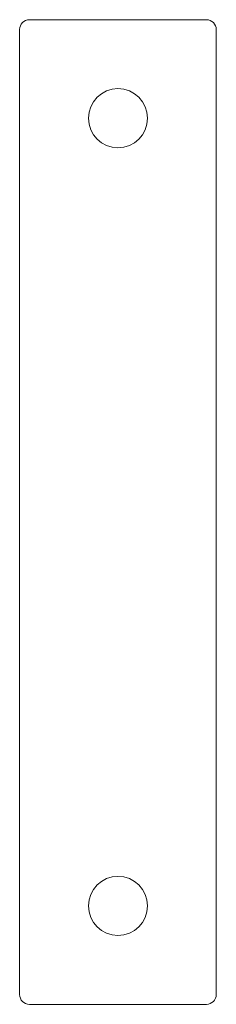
# Model space of a CAD drawing. Header units: millimetres. Extents: x 0 to 125, y 0 to 223.
import ezdxf

# ---------------------------------------------------------------- set-up
doc = ezdxf.new("R2010")
doc.units = ezdxf.units.MM

msp = doc.modelspace()

# ---------------------------------------------------------------- linework, layer by layer
at = {"color": 7, "linetype": 'Continuous', "lineweight": 15}
for p, q in [((106.02, 223.37), (124.02, 223.37)), ((105.02, 124.37), (105.02, 222.37)), ((125.02, 222.37), (125.02, 124.37)), ((124.02, 123.37), (106.02, 123.37))]:
    msp.add_line(p, q, dxfattribs=at)
for centre in [(115.02, 213.37), (115.02, 133.37)]:
    msp.add_circle(centre, 3, dxfattribs=at)
for centre, start, end in [((106.02, 222.37), 90, 180), ((124.02, 222.37), 0, 90), ((106.02, 124.37), 180, 270), ((124.02, 124.37), 270, 0)]:
    msp.add_arc(centre, 1, start, end, dxfattribs=at)

doc.saveas('drawing.dxf')
